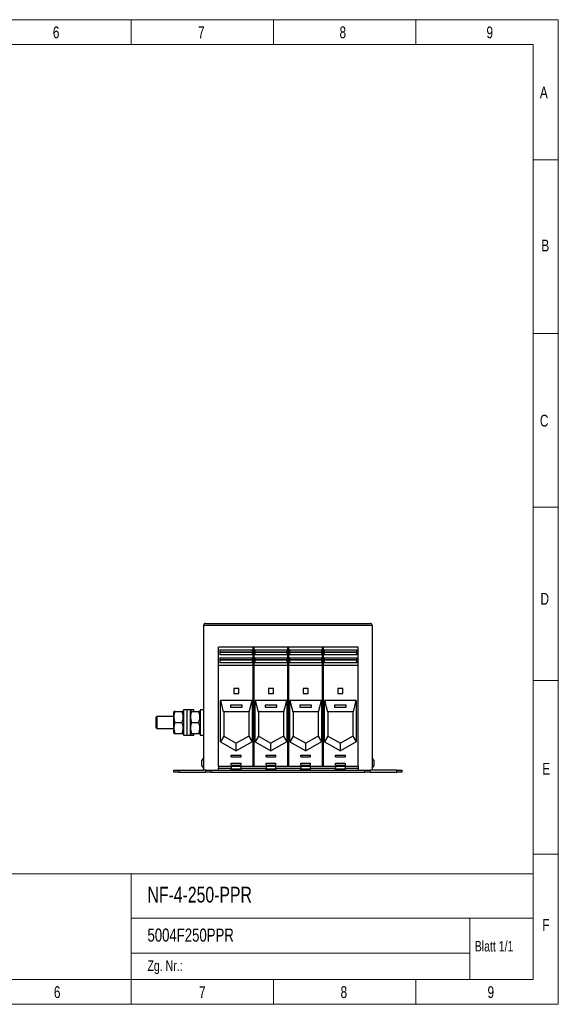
# Model space of a CAD drawing. Header units: millimetres. Extents: x 5 to 292, y 5 to 204.
# Tile 3 of 3: x 184 to 292, y 5 to 204. Entities that reach past the tile are written whole.
import ezdxf

# ---------------------------------------------------------------- set-up
doc = ezdxf.new("R2010")
doc.units = ezdxf.units.MM
doc.styles.add('SLDTEXTSTYLE0', font='TXT', dxfattribs={"width": 0.75})

msp = doc.modelspace()

# ---------------------------------------------------------------- linework, layer by layer
at = {"color": 8, "linetype": 'Continuous', "lineweight": 18}
for p, q in [((5.42, 203.87), (292.36, 203.87)), ((206.26, 203.87), (206.26, 198.87)), ((234.96, 203.87), (234.96, 198.87)), ((263.66, 203.87), (263.66, 198.87)), ((292.36, 203.87), (292.36, 5.3)), ((10.49, 198.87), (287.3, 198.87)), ((287.3, 10.3), (287.3, 198.87)), ((287.3, 175.59), (292.36, 175.59)), ((287.3, 140.59), (292.36, 140.59)), ((287.3, 105.59), (292.36, 105.59)), ((287.3, 70.59), (292.36, 70.59)), ((287.3, 35.59), (292.36, 35.59)), ((10.49, 31.63), (287.3, 31.63)), ((206.26, 31.63), (206.26, 10.3)), ((206.26, 22.67), (287.3, 22.67)), ((274.51, 22.67), (274.51, 10.3)), ((206.26, 15.62), (274.51, 15.62)), ((10.49, 10.3), (287.3, 10.3)), ((206.26, 10.3), (206.26, 5.3)), ((234.96, 10.3), (234.96, 5.3)), ((263.66, 10.3), (263.66, 5.3)), ((5.42, 5.3), (292.36, 5.3))]:
    msp.add_line(p, q, dxfattribs=at)
at = {"color": 7, "linetype": 'Continuous', "lineweight": 25}
for p, q in [((254.83, 81.73), (220.83, 81.73)), ((220.83, 81.73), (220.83, 52.53)), ((221.23, 82.13), (254.43, 82.13)), ((254.83, 81.73), (254.83, 52.53)), ((231.03, 77.32), (223.83, 77.32)), ((223.83, 73.62), (223.83, 77.32)), ((224.15, 76.77), (230.71, 76.77)), ((224.15, 76.77), (224.15, 75.76)), ((230.71, 76.34), (224.15, 76.34)), ((230.71, 76.26), (224.15, 76.26)), ((230.71, 75.76), (224.15, 75.76)), ((230.71, 75.76), (230.71, 76.77)), ((238.03, 77.32), (230.83, 77.32)), ((230.83, 73.62), (230.83, 77.32)), ((231.03, 73.62), (231.03, 77.32)), ((231.15, 76.77), (237.71, 76.77)), ((231.15, 76.77), (231.15, 75.76)), ((237.71, 76.34), (231.15, 76.34)), ((237.71, 76.26), (231.15, 76.26)), ((237.71, 75.76), (231.15, 75.76)), ((237.71, 75.76), (237.71, 76.77)), ((245.03, 77.32), (237.83, 77.32)), ((237.83, 73.62), (237.83, 77.32)), ((238.03, 73.62), (238.03, 77.32)), ((238.15, 76.77), (244.71, 76.77)), ((238.15, 76.77), (238.15, 75.76)), ((244.71, 76.34), (238.15, 76.34)), ((244.71, 76.26), (238.15, 76.26)), ((244.71, 75.76), (238.15, 75.76)), ((244.71, 75.76), (244.71, 76.77)), ((252.03, 77.32), (244.83, 77.32)), ((244.83, 73.62), (244.83, 77.32)), ((245.03, 73.62), (245.03, 77.32)), ((245.15, 76.77), (251.71, 76.77)), ((245.15, 76.77), (245.15, 75.76)), ((251.71, 76.34), (245.15, 76.34)), ((251.71, 76.26), (245.15, 76.26)), ((251.71, 75.76), (245.15, 75.76)), ((251.71, 75.76), (251.71, 76.77)), ((252.03, 73.62), (252.03, 77.32)), ((231.03, 73.62), (223.83, 73.62)), ((223.83, 53.24), (223.83, 73.62)), ((224.15, 75.19), (230.71, 75.19)), ((224.15, 75.19), (224.15, 74.18)), ((230.71, 74.76), (224.15, 74.76)), ((230.71, 74.68), (224.15, 74.68)), ((230.71, 74.18), (224.15, 74.18)), ((230.71, 74.18), (230.71, 75.19)), ((238.03, 73.62), (230.83, 73.62)), ((230.83, 53.24), (230.83, 73.62)), ((231.03, 53.24), (231.03, 73.62)), ((231.15, 75.19), (237.71, 75.19)), ((231.15, 75.19), (231.15, 74.18)), ((237.71, 74.76), (231.15, 74.76)), ((237.71, 74.68), (231.15, 74.68)), ((237.71, 74.18), (231.15, 74.18)), ((237.71, 74.18), (237.71, 75.19)), ((245.03, 73.62), (237.83, 73.62)), ((237.83, 53.24), (237.83, 73.62)), ((238.03, 53.24), (238.03, 73.62)), ((238.15, 75.19), (244.71, 75.19)), ((238.15, 75.19), (238.15, 74.18)), ((244.71, 74.76), (238.15, 74.76)), ((244.71, 74.68), (238.15, 74.68)), ((244.71, 74.18), (238.15, 74.18)), ((244.71, 74.18), (244.71, 75.19)), ((252.03, 73.62), (244.83, 73.62)), ((244.83, 53.24), (244.83, 73.62)), ((245.03, 53.24), (245.03, 73.62)), ((245.15, 75.19), (251.71, 75.19)), ((245.15, 75.19), (245.15, 74.18)), ((251.71, 74.76), (245.15, 74.76)), ((251.71, 74.68), (245.15, 74.68)), ((251.71, 74.18), (245.15, 74.18)), ((251.71, 74.18), (251.71, 75.19)), ((252.03, 53.24), (252.03, 73.62)), ((227.95, 69.02), (226.91, 69.02)), ((226.91, 69.02), (226.91, 68)), ((226.91, 68), (227.95, 68)), ((227.95, 68), (227.95, 69.02)), ((234.95, 69.02), (233.91, 69.02)), ((233.91, 69.02), (233.91, 68)), ((233.91, 68), (234.95, 68)), ((234.95, 68), (234.95, 69.02)), ((241.95, 69.02), (240.91, 69.02)), ((240.91, 69.02), (240.91, 68)), ((240.91, 68), (241.95, 68)), ((241.95, 68), (241.95, 69.02)), ((248.95, 69.02), (247.91, 69.02)), ((247.91, 69.02), (247.91, 68)), ((247.91, 68), (248.95, 68)), ((248.95, 68), (248.95, 69.02)), ((230.62, 66.59), (224.23, 66.59)), ((224.23, 58.23), (224.23, 66.59)), ((224.23, 66.59), (224.82, 64.28)), ((228.61, 65.62), (226.25, 65.62)), ((226.25, 65.62), (226.25, 65.22)), ((228.61, 65.22), (228.61, 65.62)), ((230.04, 64.28), (230.62, 66.59)), ((230.62, 66.59), (230.62, 58.23)), ((237.62, 66.59), (231.23, 66.59)), ((231.23, 58.23), (231.23, 66.59)), ((231.23, 66.59), (231.82, 64.28)), ((235.61, 65.62), (233.25, 65.62)), ((233.25, 65.62), (233.25, 65.22)), ((235.61, 65.22), (235.61, 65.62)), ((237.04, 64.28), (237.62, 66.59)), ((237.62, 66.59), (237.62, 58.23)), ((238.23, 66.59), (238.82, 64.28)), ((244.62, 66.59), (238.23, 66.59)), ((238.23, 58.23), (238.23, 66.59)), ((242.61, 65.62), (240.25, 65.62)), ((240.25, 65.62), (240.25, 65.22)), ((242.61, 65.22), (242.61, 65.62)), ((244.04, 64.28), (244.62, 66.59)), ((244.62, 66.59), (244.62, 58.23)), ((245.23, 66.59), (245.82, 64.28)), ((251.62, 66.59), (245.23, 66.59)), ((245.23, 58.23), (245.23, 66.59)), ((249.61, 65.62), (247.25, 65.62)), ((247.25, 65.62), (247.25, 65.22)), ((249.61, 65.22), (249.61, 65.62)), ((251.04, 64.28), (251.62, 66.59)), ((251.62, 66.59), (251.62, 58.23)), ((214.9, 64.33), (214.79, 64.13)), ((214.79, 64.13), (214.79, 60.13)), ((215.1, 64.33), (216.47, 64.33)), ((216.79, 64.13), (216.67, 64.33)), ((216.69, 64.33), (216.79, 64.33)), ((217.47, 64.67), (216.79, 64.67)), ((216.79, 64.67), (216.79, 62.13)), ((218.15, 64.67), (217.47, 64.67)), ((217.47, 64.67), (217.47, 62.13)), ((218.23, 64.67), (218.15, 64.67)), ((218.15, 64.67), (218.15, 62.13)), ((218.26, 64.33), (218.15, 64.13)), ((218.91, 64.67), (218.23, 64.67)), ((218.23, 64.67), (218.23, 64.26)), ((218.46, 64.33), (219.83, 64.33)), ((218.91, 64.33), (218.91, 64.67)), ((220.15, 64.13), (220.03, 64.33)), ((220.15, 64.26), (220.11, 64.33)), ((220.83, 64.67), (220.15, 64.67)), ((220.15, 64.67), (220.15, 62.13)), ((230.04, 64.28), (224.82, 64.28)), ((224.92, 64.28), (224.92, 59.39)), ((226.25, 65.22), (228.61, 65.22)), ((229.94, 64.28), (229.94, 59.39)), ((237.04, 64.28), (231.82, 64.28)), ((231.92, 64.28), (231.92, 59.39)), ((233.25, 65.22), (235.61, 65.22)), ((236.94, 64.28), (236.94, 59.39)), ((244.04, 64.28), (238.82, 64.28)), ((238.92, 64.28), (238.92, 59.39)), ((240.25, 65.22), (242.61, 65.22)), ((243.94, 64.28), (243.94, 59.39)), ((251.04, 64.28), (245.82, 64.28)), ((245.92, 64.28), (245.92, 59.39)), ((247.25, 65.22), (249.61, 65.22)), ((250.94, 64.28), (250.94, 59.39)), ((211.42, 63.33), (211.23, 63.14)), ((211.23, 63.14), (211.23, 61.11)), ((214.79, 63.33), (211.42, 63.33)), ((211.42, 63.33), (211.42, 60.93)), ((215.1, 62.13), (216.47, 62.13)), ((216.79, 62.13), (216.79, 59.59)), ((217.47, 62.13), (217.47, 59.59)), ((218.15, 62.13), (218.15, 59.59)), ((218.46, 62.13), (219.83, 62.13)), ((220.15, 62.13), (220.15, 59.59)), ((211.23, 61.11), (211.42, 60.93)), ((211.42, 60.93), (214.79, 60.93)), ((214.79, 60.13), (214.9, 59.93)), ((215.1, 59.93), (216.47, 59.93)), ((216.67, 59.93), (216.79, 60.13)), ((216.69, 59.93), (216.79, 59.93)), ((216.79, 59.59), (217.47, 59.59)), ((217.47, 59.59), (218.15, 59.59)), ((218.15, 60.13), (218.26, 59.93)), ((218.15, 59.59), (218.23, 59.59)), ((218.23, 59.99), (218.23, 59.59)), ((218.23, 59.59), (218.91, 59.59)), ((218.46, 59.93), (219.83, 59.93)), ((218.91, 59.59), (218.91, 59.93)), ((220.03, 59.93), (220.15, 60.13)), ((220.11, 59.93), (220.15, 59.99)), ((220.15, 59.59), (220.83, 59.59)), ((224.92, 59.39), (224.23, 58.23)), ((224.23, 58.23), (227.43, 56.39)), ((224.92, 59.39), (227.43, 57.94)), ((229.94, 59.39), (227.43, 57.94)), ((230.62, 58.23), (227.43, 56.39)), ((227.43, 56.39), (227.43, 57.94)), ((229.94, 59.39), (230.62, 58.23)), ((231.92, 59.39), (231.23, 58.23)), ((231.23, 58.23), (234.43, 56.39)), ((231.92, 59.39), (234.43, 57.94)), ((236.94, 59.39), (234.43, 57.94)), ((237.62, 58.23), (234.43, 56.39)), ((234.43, 56.39), (234.43, 57.94)), ((236.94, 59.39), (237.62, 58.23)), ((238.92, 59.39), (238.23, 58.23)), ((238.23, 58.23), (241.43, 56.39)), ((238.92, 59.39), (241.43, 57.94)), ((243.94, 59.39), (241.43, 57.94)), ((244.62, 58.23), (241.43, 56.39)), ((241.43, 56.39), (241.43, 57.94)), ((243.94, 59.39), (244.62, 58.23)), ((245.92, 59.39), (245.23, 58.23)), ((245.23, 58.23), (248.43, 56.39)), ((245.92, 59.39), (248.43, 57.94)), ((250.94, 59.39), (248.43, 57.94)), ((251.62, 58.23), (248.43, 56.39)), ((248.43, 56.39), (248.43, 57.94)), ((250.94, 59.39), (251.62, 58.23)), ((220.83, 54.95), (220.43, 54.45)), ((220.43, 54.45), (220.43, 53.45)), ((226.43, 55.18), (226.43, 55.58)), ((226.43, 55.58), (228.43, 55.58)), ((226.43, 55.18), (228.43, 55.18)), ((226.43, 53.56), (226.43, 53.96)), ((226.43, 53.96), (228.43, 53.96)), ((228.43, 55.18), (228.43, 55.58)), ((228.43, 53.56), (228.43, 53.96)), ((233.43, 55.58), (235.43, 55.58)), ((233.43, 55.18), (233.43, 55.58)), ((233.43, 55.18), (235.43, 55.18)), ((233.43, 53.96), (235.43, 53.96)), ((233.43, 53.56), (233.43, 53.96)), ((235.43, 55.18), (235.43, 55.58)), ((235.43, 53.56), (235.43, 53.96)), ((240.43, 55.18), (240.43, 55.58)), ((240.43, 55.58), (242.43, 55.58)), ((240.43, 55.18), (242.43, 55.18)), ((240.43, 53.56), (240.43, 53.96)), ((240.43, 53.96), (242.43, 53.96)), ((242.43, 55.18), (242.43, 55.58)), ((242.43, 53.56), (242.43, 53.96)), ((247.43, 55.18), (247.43, 55.58)), ((247.43, 55.58), (249.43, 55.58)), ((247.43, 55.18), (249.43, 55.18)), ((247.43, 53.56), (247.43, 53.96)), ((247.43, 53.96), (249.43, 53.96)), ((249.43, 55.18), (249.43, 55.58)), ((249.43, 53.56), (249.43, 53.96)), ((255.23, 54.45), (254.83, 54.95)), ((255.23, 53.45), (255.23, 54.45)), ((214.83, 52.13), (214.83, 52.53)), ((214.83, 52.53), (215.83, 52.53)), ((215.83, 52.13), (214.83, 52.13)), ((215.83, 52.53), (215.83, 52.13)), ((215.83, 52.53), (220.83, 52.53)), ((215.83, 52.13), (221.23, 52.13)), ((220.43, 53.45), (220.83, 52.95)), ((221.33, 52.53), (220.83, 52.53)), ((221.23, 52.53), (221.23, 52.13)), ((221.33, 52.13), (221.33, 52.53)), ((221.33, 52.53), (222.33, 52.53)), ((222.33, 52.13), (221.33, 52.13)), ((222.33, 52.53), (222.33, 52.13)), ((222.33, 52.53), (253.33, 52.53)), ((222.33, 52.13), (253.33, 52.13)), ((223.83, 53.24), (223.83, 52.93)), ((231.03, 53.24), (223.83, 53.24)), ((223.83, 52.53), (223.83, 52.93)), ((226.43, 53.56), (228.43, 53.56)), ((226.43, 53.24), (226.43, 52.78)), ((226.43, 52.78), (228.43, 52.78)), ((226.43, 52.58), (226.43, 52.78)), ((226.43, 52.58), (228.43, 52.58)), ((228.43, 52.78), (228.43, 53.24)), ((228.43, 52.58), (228.43, 52.78)), ((238.03, 53.24), (230.83, 53.24)), ((233.43, 53.56), (235.43, 53.56)), ((233.43, 53.24), (233.43, 52.78)), ((233.43, 52.78), (235.43, 52.78)), ((233.43, 52.58), (233.43, 52.78)), ((233.43, 52.58), (235.43, 52.58)), ((235.43, 52.78), (235.43, 53.24)), ((235.43, 52.58), (235.43, 52.78)), ((245.03, 53.24), (237.83, 53.24)), ((240.43, 53.56), (242.43, 53.56)), ((240.43, 53.24), (240.43, 52.78)), ((240.43, 52.58), (240.43, 52.78)), ((240.43, 52.78), (242.43, 52.78)), ((240.43, 52.58), (242.43, 52.58)), ((242.43, 52.78), (242.43, 53.24)), ((242.43, 52.58), (242.43, 52.78)), ((252.03, 53.24), (244.83, 53.24)), ((247.43, 53.56), (249.43, 53.56)), ((247.43, 53.24), (247.43, 52.78)), ((247.43, 52.78), (249.43, 52.78)), ((247.43, 52.58), (247.43, 52.78)), ((247.43, 52.58), (249.43, 52.58)), ((249.43, 52.78), (249.43, 53.24)), ((249.43, 52.58), (249.43, 52.78)), ((252.03, 53.24), (252.03, 52.93)), ((252.03, 52.93), (252.03, 52.53)), ((253.33, 52.13), (253.33, 52.53)), ((253.33, 52.53), (254.33, 52.53)), ((254.33, 52.13), (253.33, 52.13)), ((254.83, 52.53), (254.33, 52.53)), ((254.33, 52.53), (254.33, 52.13)), ((254.43, 52.13), (254.43, 52.53)), ((254.43, 52.13), (259.83, 52.13)), ((254.83, 52.95), (255.23, 53.45)), ((259.83, 52.53), (254.83, 52.53)), ((259.83, 52.13), (259.83, 52.53)), ((259.83, 52.53), (260.83, 52.53)), ((260.83, 52.13), (259.83, 52.13)), ((260.83, 52.53), (260.83, 52.13))]:
    msp.add_line(p, q, dxfattribs=at)
at = {"color": 8, "linetype": 'Continuous', "lineweight": 25}
for p, q in [((223.83, 52.93), (226.43, 52.93)), ((228.43, 52.93), (233.43, 52.93)), ((235.43, 52.93), (240.43, 52.93)), ((242.43, 52.93), (247.43, 52.93)), ((249.43, 52.93), (252.03, 52.93))]:
    msp.add_line(p, q, dxfattribs=at)
at = {"color": 7, "linetype": 'Continuous', "lineweight": 25}
for centre, start, end in [((221.23, 81.73), 90, 180), ((254.43, 81.73), 0, 90)]:
    msp.add_arc(centre, 0.4, start, end, dxfattribs=at)
for points, knots in [([(215.1, 62.13), (215.04, 62.32), (214.93, 62.7), (214.88, 63.27), (214.95, 63.82), (215.05, 64.16), (215.1, 64.33)], [0, 0, 0, 0, 0.264613, 0.534965, 0.765352, 1, 1, 1, 1]), ([(215.1, 64.33), (215.02, 64.33), (214.91, 64.33), (214.91, 64.33), (214.92, 64.33)], [0, 0, 0, 0, 0.723505, 1, 1, 1, 1]), ([(216.47, 64.33), (216.53, 64.13), (216.65, 63.75), (216.69, 63.18), (216.63, 62.63), (216.53, 62.29), (216.47, 62.13)], [0, 0, 0, 0, 0.264614, 0.534965, 0.765353, 1, 1, 1, 1]), ([(216.66, 64.33), (216.66, 64.33), (216.67, 64.33), (216.56, 64.33), (216.47, 64.33)], [0, 0, 0, 0, 0.27647, 1, 1, 1, 1]), ([(218.46, 62.13), (218.4, 62.32), (218.29, 62.7), (218.24, 63.27), (218.31, 63.82), (218.41, 64.16), (218.46, 64.33)], [0, 0, 0, 0, 0.264613, 0.534965, 0.765352, 1, 1, 1, 1]), ([(218.46, 64.33), (218.38, 64.33), (218.27, 64.33), (218.27, 64.33), (218.28, 64.33)], [0, 0, 0, 0, 0.723505, 1, 1, 1, 1]), ([(220.02, 64.33), (220.02, 64.33), (220.03, 64.33), (219.92, 64.33), (219.83, 64.33)], [0, 0, 0, 0, 0.27647, 1, 1, 1, 1]), ([(219.83, 64.33), (219.89, 64.13), (220.01, 63.75), (220.05, 63.18), (219.99, 62.63), (219.89, 62.29), (219.83, 62.13)], [0, 0, 0, 0, 0.264613, 0.534965, 0.765353, 1, 1, 1, 1]), ([(220.1, 64.33), (220.1, 64.33), (220.11, 64.33), (220.06, 64.33), (220.03, 64.33)], [0, 0, 0, 0, 0.5199883, 1, 1, 1, 1]), ([(215.1, 59.93), (215.04, 60.12), (214.93, 60.5), (214.88, 61.07), (214.95, 61.62), (215.05, 61.96), (215.1, 62.13)], [0, 0, 0, 0, 0.264613, 0.534965, 0.765353, 1, 1, 1, 1]), ([(216.47, 62.13), (216.53, 61.93), (216.65, 61.55), (216.69, 60.98), (216.63, 60.43), (216.53, 60.09), (216.47, 59.93)], [0, 0, 0, 0, 0.264614, 0.534965, 0.765352, 1, 1, 1, 1]), ([(218.46, 59.93), (218.4, 60.12), (218.29, 60.5), (218.24, 61.07), (218.31, 61.62), (218.41, 61.96), (218.46, 62.13)], [0, 0, 0, 0, 0.264613, 0.534965, 0.765353, 1, 1, 1, 1]), ([(219.83, 62.13), (219.89, 61.93), (220.01, 61.55), (220.05, 60.98), (219.99, 60.43), (219.89, 60.09), (219.83, 59.93)], [0, 0, 0, 0, 0.264613, 0.534965, 0.765352, 1, 1, 1, 1]), ([(214.92, 59.93), (214.91, 59.93), (214.91, 59.93), (215.02, 59.93), (215.1, 59.93)], [0, 0, 0, 0, 0.27647, 1, 1, 1, 1]), ([(216.47, 59.93), (216.55, 59.93), (216.67, 59.93), (216.66, 59.93), (216.66, 59.93)], [0, 0, 0, 0, 0.723505, 1, 1, 1, 1]), ([(218.28, 59.93), (218.27, 59.93), (218.27, 59.93), (218.38, 59.93), (218.46, 59.93)], [0, 0, 0, 0, 0.27647, 1, 1, 1, 1]), ([(219.83, 59.93), (219.91, 59.93), (220.03, 59.93), (220.02, 59.93), (220.02, 59.93)], [0, 0, 0, 0, 0.723505, 1, 1, 1, 1]), ([(220.03, 59.93), (220.06, 59.93), (220.11, 59.93), (220.1, 59.93), (220.1, 59.93)], [0, 0, 0, 0, 0.4799802, 1, 1, 1, 1])]:
    msp.add_open_spline(points, degree=3, knots=knots, dxfattribs=at)

# ---------------------------------------------------------------- texts
at = {"color": 8, "linetype": 'Continuous', "lineweight": 0, "char_height": 2.38, "attachment_point": 1, "style": 'SLDTEXTSTYLE0'}
for s, insert in [('6', (190.45, 202.51)), ('8', (248.25, 202.51)), ('9', (277.88, 202.51)), ('7', (219.71, 202.51)), ('A', (288.65, 190.39)), ('B', (288.95, 159.52)), ('C', (288.65, 124.2)), ('D', (288.77, 88.28)), ('E', (289.14, 54)), ('F', (289.14, 22.49)), ('6', (190.66, 8.95)), ('7', (219.92, 8.95)), ('8', (248.46, 8.95)), ('9', (278.09, 8.95))]:
    msp.add_mtext(s, dxfattribs=dict(at, insert=insert))
at = {"color": 7, "linetype": 'Continuous', "lineweight": 0, "attachment_point": 1, "style": 'SLDTEXTSTYLE0'}
for s, insert, char_height in [('NF-4-250-PPR', (209.53, 29.01), 3.175), ('5004F250PPR', (209.53, 20.59), 2.6458), ('Blatt 1/1', (275.52, 18.08), 2.117), ('Zg. Nr.:', (209.53, 14.14), 2.117)]:
    msp.add_mtext(s, dxfattribs=dict(at, insert=insert, char_height=char_height))

doc.saveas('drawing.dxf')
